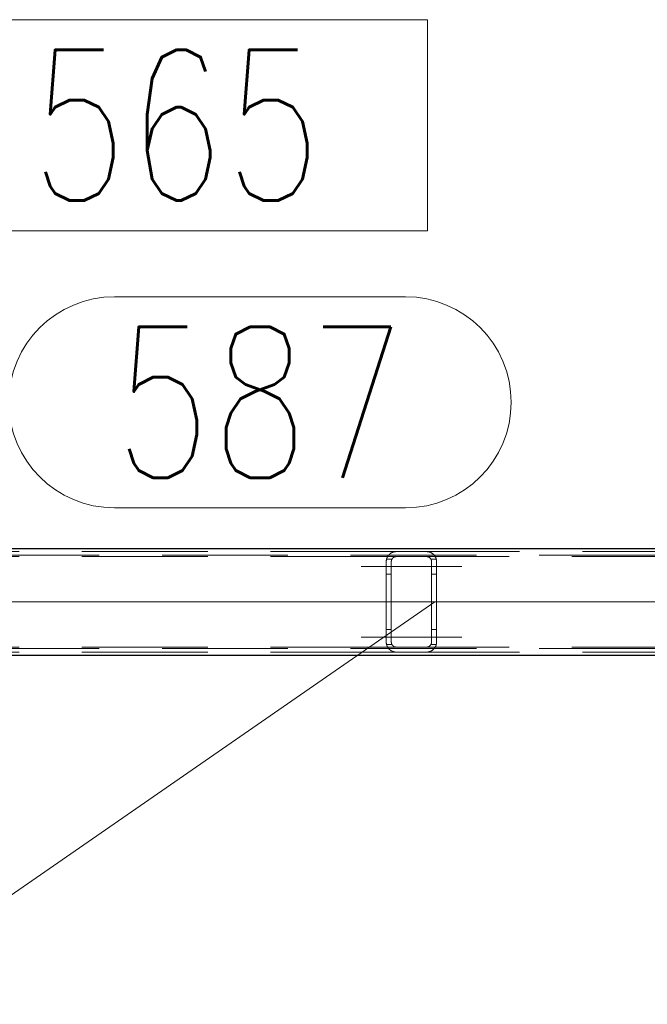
# Model space of a CAD drawing. Header units: millimetres. Extents: x -845 to -83, y 8759 to 9255.
# Tile 69 of 197: x -559 to -547, y 8993 to 9013. Entities that reach past the tile are written whole.
import ezdxf

# ---------------------------------------------------------------- set-up
doc = ezdxf.new("R2010")
doc.units = ezdxf.units.MM
doc.header["$LTSCALE"] = 10
doc.linetypes.add('HIDDEN', pattern=[0.375, 0.25, -0.125])
doc.linetypes.add('MITTE', pattern=[2, 1.25, -0.25, 0.25, -0.25])
for name, color, linetype, lineweight in [('PS_Hidden', 2, 'HIDDEN', 9), ('PS_Mid', 5, 'MITTE', 15), ('PS_Pos', 1, 'Continuous', 15), ('PS_Shape', 161, 'Continuous', 30), ('PS_SOLID', 7, 'Continuous', 30)]:
    doc.layers.add(name, color=color, linetype=linetype, lineweight=lineweight)
doc.styles.add('simplex', font='simplex.shx', dxfattribs={"width": 0.75})

# ---------------------------------------------------------------- blocks, each defined once
blk = doc.blocks.new('*X650')
at = {"layer": 'PS_Hidden', "color": 2, "linetype": 'HIDDEN'}
for p, q in [((-638.681, 9002.174), (-482.948, 9002.174)), ((-551.523, 9002.244), (-560.923, 9002.244)), ((-551.523, 9002.144), (-560.923, 9002.144)), ((-551.716, 9002.095), (-551.715, 9002.099)), ((-551.715, 9002.099), (-551.714, 9002.104)), ((-551.714, 9002.104), (-551.712, 9002.108)), ((-551.712, 9002.108), (-551.711, 9002.112)), ((-551.711, 9002.112), (-551.709, 9002.117)), ((-551.709, 9002.117), (-551.707, 9002.121)), ((-551.707, 9002.121), (-551.706, 9002.125)), ((-551.706, 9002.125), (-551.704, 9002.129)), ((-551.704, 9002.129), (-551.702, 9002.134)), ((-551.702, 9002.134), (-551.7, 9002.138)), ((-551.7, 9002.138), (-551.697, 9002.142)), ((-551.697, 9002.142), (-551.695, 9002.146)), ((-551.695, 9002.146), (-551.693, 9002.15)), ((-551.693, 9002.15), (-551.69, 9002.153)), ((-551.69, 9002.153), (-551.688, 9002.157)), ((-551.688, 9002.157), (-551.685, 9002.161)), ((-551.685, 9002.161), (-551.682, 9002.164)), ((-551.682, 9002.164), (-551.68, 9002.168)), ((-551.68, 9002.168), (-551.677, 9002.172)), ((-551.677, 9002.172), (-551.674, 9002.175)), ((-551.674, 9002.175), (-551.671, 9002.178)), ((-551.671, 9002.178), (-551.668, 9002.182)), ((-551.668, 9002.182), (-551.665, 9002.185)), ((-551.665, 9002.185), (-551.662, 9002.188)), ((-551.662, 9002.188), (-551.658, 9002.191)), ((-551.658, 9002.191), (-551.655, 9002.194)), ((-551.655, 9002.194), (-551.652, 9002.197)), ((-551.652, 9002.197), (-551.648, 9002.2)), ((-551.648, 9002.2), (-551.645, 9002.203)), ((-551.645, 9002.203), (-551.641, 9002.205)), ((-551.641, 9002.205), (-551.637, 9002.208)), ((-551.637, 9002.208), (-551.633, 9002.211)), ((-551.633, 9002.211), (-551.629, 9002.213)), ((-551.629, 9002.213), (-551.624, 9002.216)), ((-551.624, 9002.216), (-551.62, 9002.219)), ((-551.62, 9002.219), (-551.615, 9002.221)), ((-551.615, 9002.221), (-551.61, 9002.224)), ((-551.61, 9002.224), (-551.605, 9002.226)), ((-551.605, 9002.101), (-551.607, 9002.099)), ((-551.605, 9002.226), (-551.6, 9002.228)), ((-551.604, 9002.103), (-551.605, 9002.101)), ((-551.603, 9002.104), (-551.604, 9002.103)), ((-551.601, 9002.106), (-551.603, 9002.104)), ((-551.6, 9002.108), (-551.601, 9002.106)), ((-551.6, 9002.228), (-551.595, 9002.23)), ((-551.598, 9002.11), (-551.6, 9002.108)), ((-551.596, 9002.112), (-551.598, 9002.11)), ((-551.595, 9002.113), (-551.596, 9002.112)), ((-551.595, 9002.23), (-551.589, 9002.232)), ((-551.593, 9002.115), (-551.595, 9002.113)), ((-551.591, 9002.117), (-551.593, 9002.115)), ((-551.59, 9002.118), (-551.591, 9002.117)), ((-551.588, 9002.12), (-551.59, 9002.118)), ((-551.589, 9002.232), (-551.584, 9002.234)), ((-551.586, 9002.121), (-551.588, 9002.12)), ((-551.584, 9002.123), (-551.586, 9002.121)), ((-551.584, 9002.234), (-551.578, 9002.236)), ((-551.582, 9002.125), (-551.584, 9002.123)), ((-551.58, 9002.126), (-551.582, 9002.125)), ((-551.578, 9002.128), (-551.58, 9002.126)), ((-551.578, 9002.236), (-551.572, 9002.238)), ((-551.575, 9002.129), (-551.578, 9002.128)), ((-551.573, 9002.13), (-551.575, 9002.129)), ((-551.571, 9002.132), (-551.573, 9002.13)), ((-551.572, 9002.238), (-551.566, 9002.239)), ((-551.568, 9002.133), (-551.571, 9002.132)), ((-551.565, 9002.134), (-551.568, 9002.133)), ((-551.566, 9002.239), (-551.559, 9002.24)), ((-551.563, 9002.136), (-551.565, 9002.134)), ((-551.56, 9002.137), (-551.563, 9002.136)), ((-551.557, 9002.138), (-551.56, 9002.137)), ((-551.559, 9002.24), (-551.552, 9002.242)), ((-551.554, 9002.139), (-551.557, 9002.138)), ((-551.551, 9002.14), (-551.554, 9002.139)), ((-551.552, 9002.242), (-551.545, 9002.242)), ((-551.548, 9002.14), (-551.551, 9002.14)), ((-551.545, 9002.141), (-551.548, 9002.14)), ((-551.545, 9002.242), (-551.538, 9002.243)), ((-551.542, 9002.142), (-551.545, 9002.141)), ((-551.539, 9002.142), (-551.542, 9002.142)), ((-551.536, 9002.143), (-551.539, 9002.142)), ((-551.538, 9002.243), (-551.53, 9002.244)), ((-551.533, 9002.143), (-551.536, 9002.143)), ((-551.53, 9002.143), (-551.533, 9002.143)), ((-551.53, 9002.244), (-551.523, 9002.244)), ((-551.526, 9002.144), (-551.53, 9002.143)), ((-551.523, 9002.144), (-551.526, 9002.144)), ((-551.523, 9002.244), (-550.923, 9002.244)), ((-550.923, 9002.144), (-551.523, 9002.144)), ((-541.575, 9002.244), (-550.923, 9002.244)), ((-550.923, 9002.244), (-550.916, 9002.244)), ((-541.783, 9002.144), (-550.923, 9002.144)), ((-550.92, 9002.144), (-550.923, 9002.144)), ((-550.916, 9002.143), (-550.92, 9002.144)), ((-550.916, 9002.244), (-550.908, 9002.243)), ((-550.913, 9002.143), (-550.916, 9002.143)), ((-550.91, 9002.143), (-550.913, 9002.143)), ((-550.906, 9002.142), (-550.91, 9002.143)), ((-550.908, 9002.243), (-550.901, 9002.242)), ((-550.903, 9002.142), (-550.906, 9002.142)), ((-550.9, 9002.141), (-550.903, 9002.142)), ((-550.901, 9002.242), (-550.894, 9002.242)), ((-550.897, 9002.14), (-550.9, 9002.141)), ((-550.894, 9002.139), (-550.897, 9002.14)), ((-550.894, 9002.242), (-550.887, 9002.24)), ((-550.891, 9002.138), (-550.894, 9002.139)), ((-550.888, 9002.137), (-550.891, 9002.138)), ((-550.885, 9002.136), (-550.888, 9002.137)), ((-550.887, 9002.24), (-550.88, 9002.239)), ((-550.883, 9002.135), (-550.885, 9002.136)), ((-550.88, 9002.134), (-550.883, 9002.135)), ((-550.88, 9002.239), (-550.874, 9002.238)), ((-550.878, 9002.133), (-550.88, 9002.134)), ((-550.875, 9002.131), (-550.878, 9002.133)), ((-550.873, 9002.13), (-550.875, 9002.131)), ((-550.874, 9002.238), (-550.868, 9002.236)), ((-550.87, 9002.129), (-550.873, 9002.13)), ((-550.868, 9002.127), (-550.87, 9002.129)), ((-550.868, 9002.236), (-550.862, 9002.234)), ((-550.866, 9002.126), (-550.868, 9002.127)), ((-550.864, 9002.124), (-550.866, 9002.126)), ((-550.862, 9002.123), (-550.864, 9002.124)), ((-550.862, 9002.234), (-550.857, 9002.233)), ((-550.86, 9002.121), (-550.862, 9002.123)), ((-550.858, 9002.119), (-550.86, 9002.121)), ((-550.856, 9002.118), (-550.858, 9002.119)), ((-550.857, 9002.233), (-550.852, 9002.231)), ((-550.854, 9002.116), (-550.856, 9002.118)), ((-550.853, 9002.115), (-550.854, 9002.116)), ((-550.851, 9002.113), (-550.853, 9002.115)), ((-550.852, 9002.231), (-550.847, 9002.229)), ((-550.849, 9002.111), (-550.851, 9002.113)), ((-550.848, 9002.11), (-550.849, 9002.111)), ((-550.846, 9002.108), (-550.848, 9002.11)), ((-550.847, 9002.229), (-550.842, 9002.227)), ((-550.845, 9002.106), (-550.846, 9002.108)), ((-550.844, 9002.104), (-550.845, 9002.106)), ((-550.842, 9002.103), (-550.844, 9002.104)), ((-550.842, 9002.227), (-550.837, 9002.224)), ((-550.841, 9002.101), (-550.842, 9002.103)), ((-550.84, 9002.099), (-550.841, 9002.101)), ((-550.837, 9002.224), (-550.832, 9002.222)), ((-550.832, 9002.222), (-550.828, 9002.22)), ((-550.828, 9002.22), (-550.823, 9002.217)), ((-550.823, 9002.217), (-550.819, 9002.214)), ((-550.819, 9002.214), (-550.815, 9002.212)), ((-550.815, 9002.212), (-550.811, 9002.209)), ((-550.811, 9002.209), (-550.807, 9002.206)), ((-550.807, 9002.206), (-550.803, 9002.203)), ((-550.803, 9002.203), (-550.799, 9002.201)), ((-550.799, 9002.201), (-550.795, 9002.198)), ((-550.795, 9002.198), (-550.792, 9002.195)), ((-550.792, 9002.195), (-550.788, 9002.192)), ((-550.788, 9002.192), (-550.785, 9002.189)), ((-550.785, 9002.189), (-550.782, 9002.186)), ((-550.782, 9002.186), (-550.779, 9002.183)), ((-550.779, 9002.183), (-550.776, 9002.179)), ((-550.776, 9002.179), (-550.773, 9002.176)), ((-550.773, 9002.176), (-550.77, 9002.173)), ((-550.77, 9002.173), (-550.768, 9002.17)), ((-550.768, 9002.17), (-550.765, 9002.166)), ((-550.765, 9002.166), (-550.762, 9002.163)), ((-550.762, 9002.163), (-550.76, 9002.159)), ((-550.76, 9002.159), (-550.757, 9002.155)), ((-550.757, 9002.155), (-550.755, 9002.151)), ((-550.755, 9002.151), (-550.752, 9002.148)), ((-550.752, 9002.148), (-550.75, 9002.144)), ((-550.75, 9002.144), (-550.748, 9002.14)), ((-550.748, 9002.14), (-550.745, 9002.136)), ((-550.745, 9002.136), (-550.743, 9002.131)), ((-550.743, 9002.131), (-550.741, 9002.127)), ((-550.741, 9002.127), (-550.739, 9002.123)), ((-550.739, 9002.123), (-550.738, 9002.119)), ((-550.738, 9002.119), (-550.736, 9002.114)), ((-550.736, 9002.114), (-550.734, 9002.11)), ((-550.734, 9002.11), (-550.733, 9002.105)), ((-550.733, 9002.105), (-550.731, 9002.101)), ((-550.731, 9002.101), (-550.73, 9002.096)), ((-551.723, 9002.058), (-551.722, 9002.062)), ((-551.723, 9002.053), (-551.723, 9002.058)), ((-551.723, 9002.048), (-551.723, 9002.053)), ((-551.723, 9002.044), (-551.723, 9002.048)), ((-551.723, 9000.444), (-551.723, 9002.044)), ((-551.722, 9002.067), (-551.721, 9002.072)), ((-551.722, 9002.062), (-551.722, 9002.067)), ((-551.721, 9002.072), (-551.72, 9002.076)), ((-551.72, 9002.081), (-551.719, 9002.086)), ((-551.72, 9002.076), (-551.72, 9002.081)), ((-551.719, 9002.086), (-551.718, 9002.09)), ((-551.718, 9002.09), (-551.716, 9002.095)), ((-551.61, 9002.094), (-551.717, 9002.094)), ((-551.622, 9002.055), (-551.623, 9002.052)), ((-551.623, 9002.052), (-551.623, 9002.05)), ((-551.623, 9002.05), (-551.623, 9002.048)), ((-551.623, 9002.048), (-551.623, 9002.046)), ((-551.623, 9002.046), (-551.623, 9002.044)), ((-551.623, 9002.044), (-551.623, 9000.444)), ((-551.623, 9002.044), (-551.623, 9002.044)), ((-551.621, 9002.063), (-551.622, 9002.061)), ((-551.622, 9002.061), (-551.622, 9002.059)), ((-551.622, 9002.059), (-551.622, 9002.057)), ((-551.622, 9002.057), (-551.622, 9002.055)), ((-551.62, 9002.068), (-551.621, 9002.065)), ((-551.621, 9002.065), (-551.621, 9002.063)), ((-551.619, 9002.072), (-551.62, 9002.07)), ((-551.62, 9002.07), (-551.62, 9002.068)), ((-551.618, 9002.074), (-551.619, 9002.072)), ((-551.617, 9002.078), (-551.618, 9002.076)), ((-551.618, 9002.076), (-551.618, 9002.074)), ((-551.616, 9002.08), (-551.617, 9002.078)), ((-551.615, 9002.083), (-551.616, 9002.08)), ((-551.614, 9002.085), (-551.615, 9002.083)), ((-551.613, 9002.087), (-551.614, 9002.085)), ((-551.612, 9002.089), (-551.613, 9002.087)), ((-551.611, 9002.091), (-551.612, 9002.089)), ((-551.61, 9002.093), (-551.611, 9002.091)), ((-551.609, 9002.095), (-551.61, 9002.093)), ((-551.608, 9002.097), (-551.609, 9002.095)), ((-551.607, 9002.099), (-551.608, 9002.097)), ((-550.839, 9002.097), (-550.84, 9002.099)), ((-550.837, 9002.095), (-550.839, 9002.097)), ((-550.836, 9002.093), (-550.837, 9002.095)), ((-550.729, 9002.094), (-550.836, 9002.094)), ((-550.835, 9002.091), (-550.836, 9002.093)), ((-550.834, 9002.089), (-550.835, 9002.091)), ((-550.833, 9002.087), (-550.834, 9002.089)), ((-550.832, 9002.085), (-550.833, 9002.087)), ((-550.831, 9002.083), (-550.832, 9002.085)), ((-550.83, 9002.081), (-550.831, 9002.083)), ((-550.83, 9002.078), (-550.83, 9002.081)), ((-550.829, 9002.076), (-550.83, 9002.078)), ((-550.828, 9002.074), (-550.829, 9002.076)), ((-550.827, 9002.072), (-550.828, 9002.074)), ((-550.827, 9002.07), (-550.827, 9002.072)), ((-550.826, 9002.068), (-550.827, 9002.07)), ((-550.826, 9002.066), (-550.826, 9002.068)), ((-550.825, 9002.063), (-550.826, 9002.066)), ((-550.825, 9002.061), (-550.825, 9002.063)), ((-550.824, 9002.059), (-550.825, 9002.061)), ((-550.824, 9002.057), (-550.824, 9002.059)), ((-550.824, 9002.055), (-550.824, 9002.057)), ((-550.823, 9002.052), (-550.824, 9002.055)), ((-550.823, 9002.05), (-550.823, 9002.052)), ((-550.823, 9002.048), (-550.823, 9002.05)), ((-550.823, 9002.046), (-550.823, 9002.048)), ((-550.823, 9002.044), (-550.823, 9002.046)), ((-550.823, 9000.444), (-550.823, 9002.044)), ((-550.73, 9002.096), (-550.729, 9002.091)), ((-550.729, 9002.091), (-550.728, 9002.087)), ((-550.728, 9002.087), (-550.727, 9002.082)), ((-550.727, 9002.082), (-550.726, 9002.077)), ((-550.726, 9002.077), (-550.725, 9002.073)), ((-550.725, 9002.073), (-550.725, 9002.068)), ((-550.725, 9002.068), (-550.724, 9002.063)), ((-550.724, 9002.063), (-550.724, 9002.058)), ((-550.724, 9002.058), (-550.723, 9002.053)), ((-550.723, 9002.053), (-550.723, 9002.049)), ((-550.723, 9002.049), (-550.723, 9002.044)), ((-550.723, 9002.044), (-550.723, 9000.444)), ((-551.623, 9001.794), (-551.723, 9001.794)), ((-550.723, 9001.794), (-550.823, 9001.794)), ((-551.623, 9000.694), (-551.723, 9000.694)), ((-550.723, 9000.694), (-550.823, 9000.694)), ((-551.523, 9000.344), (-560.923, 9000.344)), ((-551.723, 9000.439), (-551.723, 9000.444)), ((-551.723, 9000.444), (-551.723, 9000.444)), ((-551.723, 9000.434), (-551.723, 9000.439)), ((-551.723, 9000.43), (-551.723, 9000.434)), ((-551.722, 9000.425), (-551.723, 9000.43)), ((-551.722, 9000.42), (-551.722, 9000.425)), ((-551.721, 9000.416), (-551.722, 9000.42)), ((-551.72, 9000.411), (-551.721, 9000.416)), ((-551.72, 9000.406), (-551.72, 9000.411)), ((-551.719, 9000.402), (-551.72, 9000.406)), ((-551.718, 9000.397), (-551.719, 9000.402)), ((-551.716, 9000.393), (-551.718, 9000.397)), ((-551.61, 9000.394), (-551.717, 9000.394)), ((-551.715, 9000.388), (-551.716, 9000.393)), ((-551.714, 9000.384), (-551.715, 9000.388)), ((-551.712, 9000.379), (-551.714, 9000.384)), ((-551.711, 9000.375), (-551.712, 9000.379)), ((-551.709, 9000.371), (-551.711, 9000.375)), ((-551.707, 9000.366), (-551.709, 9000.371)), ((-551.706, 9000.362), (-551.707, 9000.366)), ((-551.704, 9000.358), (-551.706, 9000.362)), ((-551.702, 9000.354), (-551.704, 9000.358)), ((-551.7, 9000.35), (-551.702, 9000.354)), ((-551.697, 9000.346), (-551.7, 9000.35)), ((-551.695, 9000.342), (-551.697, 9000.346)), ((-551.693, 9000.338), (-551.695, 9000.342)), ((-551.69, 9000.334), (-551.693, 9000.338)), ((-551.623, 9000.444), (-551.623, 9000.442)), ((-551.623, 9000.442), (-551.623, 9000.439)), ((-551.623, 9000.439), (-551.623, 9000.437)), ((-551.623, 9000.437), (-551.623, 9000.435)), ((-551.623, 9000.435), (-551.622, 9000.433)), ((-551.622, 9000.433), (-551.622, 9000.431)), ((-551.622, 9000.431), (-551.622, 9000.429)), ((-551.622, 9000.429), (-551.622, 9000.426)), ((-551.622, 9000.426), (-551.621, 9000.424)), ((-551.621, 9000.424), (-551.621, 9000.422)), ((-551.621, 9000.422), (-551.62, 9000.42)), ((-551.62, 9000.42), (-551.62, 9000.418)), ((-551.62, 9000.418), (-551.619, 9000.416)), ((-551.619, 9000.416), (-551.618, 9000.413)), ((-551.618, 9000.413), (-551.618, 9000.411)), ((-551.618, 9000.411), (-551.617, 9000.409)), ((-551.617, 9000.409), (-551.616, 9000.407)), ((-551.616, 9000.407), (-551.615, 9000.405)), ((-551.615, 9000.405), (-551.614, 9000.403)), ((-551.614, 9000.403), (-551.613, 9000.401)), ((-551.613, 9000.401), (-551.612, 9000.399)), ((-551.612, 9000.399), (-551.611, 9000.397)), ((-551.611, 9000.397), (-551.61, 9000.395)), ((-551.61, 9000.395), (-551.609, 9000.393)), ((-551.609, 9000.393), (-551.608, 9000.391)), ((-551.608, 9000.391), (-551.607, 9000.389)), ((-551.607, 9000.389), (-551.605, 9000.387)), ((-551.605, 9000.387), (-551.604, 9000.385)), ((-551.604, 9000.385), (-551.603, 9000.383)), ((-551.603, 9000.383), (-551.601, 9000.381)), ((-551.601, 9000.381), (-551.6, 9000.379)), ((-551.6, 9000.379), (-551.598, 9000.378)), ((-551.598, 9000.378), (-551.596, 9000.376)), ((-551.596, 9000.376), (-551.595, 9000.374)), ((-551.595, 9000.374), (-551.593, 9000.372)), ((-551.593, 9000.372), (-551.591, 9000.371)), ((-551.591, 9000.371), (-551.59, 9000.369)), ((-551.59, 9000.369), (-551.588, 9000.368)), ((-551.588, 9000.368), (-551.586, 9000.366)), ((-551.586, 9000.366), (-551.584, 9000.364)), ((-551.584, 9000.364), (-551.582, 9000.363)), ((-551.582, 9000.363), (-551.58, 9000.361)), ((-551.58, 9000.361), (-551.578, 9000.36)), ((-551.578, 9000.36), (-551.575, 9000.358)), ((-551.575, 9000.358), (-551.573, 9000.357)), ((-551.573, 9000.357), (-551.571, 9000.356)), ((-551.571, 9000.356), (-551.568, 9000.354)), ((-551.568, 9000.354), (-551.565, 9000.353)), ((-551.565, 9000.353), (-551.563, 9000.352)), ((-551.563, 9000.352), (-551.56, 9000.351)), ((-551.56, 9000.351), (-551.557, 9000.35)), ((-551.557, 9000.35), (-551.554, 9000.349)), ((-551.554, 9000.349), (-551.551, 9000.348)), ((-551.551, 9000.348), (-551.548, 9000.347)), ((-551.548, 9000.347), (-551.545, 9000.346)), ((-551.545, 9000.346), (-551.542, 9000.346)), ((-551.542, 9000.346), (-551.539, 9000.345)), ((-551.539, 9000.345), (-551.536, 9000.345)), ((-551.536, 9000.345), (-551.533, 9000.344)), ((-551.533, 9000.344), (-551.53, 9000.344)), ((-551.53, 9000.344), (-551.526, 9000.344)), ((-551.526, 9000.344), (-551.523, 9000.344)), ((-551.523, 9000.344), (-550.923, 9000.344)), ((-551.523, 9000.344), (-551.523, 9000.344)), ((-541.783, 9000.344), (-550.923, 9000.344)), ((-550.923, 9000.344), (-550.92, 9000.344)), ((-550.92, 9000.344), (-550.916, 9000.344)), ((-550.916, 9000.344), (-550.913, 9000.344)), ((-550.913, 9000.344), (-550.91, 9000.345)), ((-550.91, 9000.345), (-550.906, 9000.345)), ((-550.906, 9000.345), (-550.903, 9000.346)), ((-550.903, 9000.346), (-550.9, 9000.346)), ((-550.9, 9000.346), (-550.897, 9000.347)), ((-550.897, 9000.347), (-550.894, 9000.348)), ((-550.894, 9000.348), (-550.891, 9000.349)), ((-550.891, 9000.349), (-550.888, 9000.35)), ((-550.888, 9000.35), (-550.885, 9000.351)), ((-550.885, 9000.351), (-550.883, 9000.352)), ((-550.883, 9000.352), (-550.88, 9000.353)), ((-550.88, 9000.353), (-550.878, 9000.355)), ((-550.878, 9000.355), (-550.875, 9000.356)), ((-550.875, 9000.356), (-550.873, 9000.357)), ((-550.873, 9000.357), (-550.87, 9000.359)), ((-550.87, 9000.359), (-550.868, 9000.36)), ((-550.868, 9000.36), (-550.866, 9000.362)), ((-550.866, 9000.362), (-550.864, 9000.363)), ((-550.864, 9000.363), (-550.862, 9000.365)), ((-550.862, 9000.365), (-550.86, 9000.366)), ((-550.86, 9000.366), (-550.858, 9000.368)), ((-550.858, 9000.368), (-550.856, 9000.37)), ((-550.856, 9000.37), (-550.854, 9000.371)), ((-550.854, 9000.371), (-550.853, 9000.373)), ((-550.853, 9000.373), (-550.851, 9000.374)), ((-550.851, 9000.374), (-550.849, 9000.376)), ((-550.849, 9000.376), (-550.848, 9000.378)), ((-550.848, 9000.378), (-550.846, 9000.379)), ((-550.846, 9000.379), (-550.845, 9000.381)), ((-550.845, 9000.381), (-550.844, 9000.383)), ((-550.844, 9000.383), (-550.842, 9000.385)), ((-550.842, 9000.385), (-550.841, 9000.387)), ((-550.841, 9000.387), (-550.84, 9000.389)), ((-550.84, 9000.389), (-550.839, 9000.391)), ((-550.839, 9000.391), (-550.837, 9000.393)), ((-550.837, 9000.393), (-550.836, 9000.395)), ((-550.836, 9000.395), (-550.835, 9000.397)), ((-550.729, 9000.394), (-550.836, 9000.394)), ((-550.835, 9000.397), (-550.834, 9000.399)), ((-550.834, 9000.399), (-550.833, 9000.401)), ((-550.833, 9000.401), (-550.832, 9000.403)), ((-550.832, 9000.403), (-550.831, 9000.405)), ((-550.831, 9000.405), (-550.83, 9000.407)), ((-550.83, 9000.409), (-550.829, 9000.411)), ((-550.83, 9000.407), (-550.83, 9000.409)), ((-550.829, 9000.411), (-550.828, 9000.413)), ((-550.828, 9000.413), (-550.827, 9000.415)), ((-550.827, 9000.418), (-550.826, 9000.42)), ((-550.827, 9000.415), (-550.827, 9000.418)), ((-550.826, 9000.422), (-550.825, 9000.424)), ((-550.826, 9000.42), (-550.826, 9000.422)), ((-550.825, 9000.426), (-550.824, 9000.428)), ((-550.825, 9000.424), (-550.825, 9000.426)), ((-550.824, 9000.433), (-550.823, 9000.435)), ((-550.824, 9000.431), (-550.824, 9000.433)), ((-550.824, 9000.428), (-550.824, 9000.431)), ((-550.823, 9000.442), (-550.823, 9000.444)), ((-550.823, 9000.444), (-550.823, 9000.444)), ((-550.823, 9000.439), (-550.823, 9000.442)), ((-550.823, 9000.437), (-550.823, 9000.439)), ((-550.823, 9000.435), (-550.823, 9000.437)), ((-550.755, 9000.336), (-550.757, 9000.332)), ((-550.752, 9000.34), (-550.755, 9000.336)), ((-550.75, 9000.344), (-550.752, 9000.34)), ((-550.748, 9000.348), (-550.75, 9000.344)), ((-550.745, 9000.352), (-550.748, 9000.348)), ((-550.743, 9000.356), (-550.745, 9000.352)), ((-550.741, 9000.36), (-550.743, 9000.356)), ((-550.739, 9000.364), (-550.741, 9000.36)), ((-550.738, 9000.369), (-550.739, 9000.364)), ((-550.736, 9000.373), (-550.738, 9000.369)), ((-550.734, 9000.378), (-550.736, 9000.373)), ((-550.733, 9000.382), (-550.734, 9000.378)), ((-550.731, 9000.387), (-550.733, 9000.382)), ((-550.73, 9000.391), (-550.731, 9000.387)), ((-550.729, 9000.396), (-550.73, 9000.391)), ((-550.728, 9000.401), (-550.729, 9000.396)), ((-550.727, 9000.405), (-550.728, 9000.401)), ((-550.726, 9000.41), (-550.727, 9000.405)), ((-550.725, 9000.415), (-550.726, 9000.41)), ((-550.724, 9000.424), (-550.725, 9000.42)), ((-550.725, 9000.42), (-550.725, 9000.415)), ((-550.723, 9000.434), (-550.724, 9000.429)), ((-550.724, 9000.429), (-550.724, 9000.424)), ((-550.723, 9000.444), (-550.723, 9000.439)), ((-550.723, 9000.439), (-550.723, 9000.434)), ((-638.681, 9000.314), (-482.948, 9000.314)), ((-551.523, 9000.244), (-560.923, 9000.244)), ((-551.688, 9000.33), (-551.69, 9000.334)), ((-551.685, 9000.327), (-551.688, 9000.33)), ((-551.682, 9000.323), (-551.685, 9000.327)), ((-551.68, 9000.319), (-551.682, 9000.323)), ((-551.677, 9000.316), (-551.68, 9000.319)), ((-551.674, 9000.312), (-551.677, 9000.316)), ((-551.671, 9000.309), (-551.674, 9000.312)), ((-551.668, 9000.306), (-551.671, 9000.309)), ((-551.665, 9000.303), (-551.668, 9000.306)), ((-551.662, 9000.299), (-551.665, 9000.303)), ((-551.658, 9000.296), (-551.662, 9000.299)), ((-551.655, 9000.293), (-551.658, 9000.296)), ((-551.652, 9000.29), (-551.655, 9000.293)), ((-551.648, 9000.288), (-551.652, 9000.29)), ((-551.645, 9000.285), (-551.648, 9000.288)), ((-551.641, 9000.282), (-551.645, 9000.285)), ((-551.637, 9000.279), (-551.641, 9000.282)), ((-551.633, 9000.277), (-551.637, 9000.279)), ((-551.629, 9000.274), (-551.633, 9000.277)), ((-551.624, 9000.271), (-551.629, 9000.274)), ((-551.62, 9000.269), (-551.624, 9000.271)), ((-551.615, 9000.266), (-551.62, 9000.269)), ((-551.61, 9000.264), (-551.615, 9000.266)), ((-551.605, 9000.261), (-551.61, 9000.264)), ((-551.6, 9000.259), (-551.605, 9000.261)), ((-551.595, 9000.257), (-551.6, 9000.259)), ((-551.589, 9000.255), (-551.595, 9000.257)), ((-551.584, 9000.253), (-551.589, 9000.255)), ((-551.578, 9000.251), (-551.584, 9000.253)), ((-551.572, 9000.25), (-551.578, 9000.251)), ((-551.566, 9000.248), (-551.572, 9000.25)), ((-551.559, 9000.247), (-551.566, 9000.248)), ((-551.552, 9000.246), (-551.559, 9000.247)), ((-551.545, 9000.245), (-551.552, 9000.246)), ((-551.538, 9000.244), (-551.545, 9000.245)), ((-551.53, 9000.244), (-551.538, 9000.244)), ((-551.523, 9000.244), (-551.53, 9000.244)), ((-550.923, 9000.244), (-551.523, 9000.244)), ((-541.575, 9000.244), (-550.923, 9000.244)), ((-550.916, 9000.244), (-550.923, 9000.244)), ((-550.908, 9000.244), (-550.916, 9000.244)), ((-550.901, 9000.245), (-550.908, 9000.244)), ((-550.894, 9000.246), (-550.901, 9000.245)), ((-550.887, 9000.247), (-550.894, 9000.246)), ((-550.88, 9000.248), (-550.887, 9000.247)), ((-550.874, 9000.25), (-550.88, 9000.248)), ((-550.868, 9000.251), (-550.874, 9000.25)), ((-550.862, 9000.253), (-550.868, 9000.251)), ((-550.857, 9000.255), (-550.862, 9000.253)), ((-550.852, 9000.257), (-550.857, 9000.255)), ((-550.847, 9000.259), (-550.852, 9000.257)), ((-550.842, 9000.261), (-550.847, 9000.259)), ((-550.837, 9000.263), (-550.842, 9000.261)), ((-550.832, 9000.265), (-550.837, 9000.263)), ((-550.828, 9000.268), (-550.832, 9000.265)), ((-550.823, 9000.27), (-550.828, 9000.268)), ((-550.819, 9000.273), (-550.823, 9000.27)), ((-550.815, 9000.276), (-550.819, 9000.273)), ((-550.811, 9000.278), (-550.815, 9000.276)), ((-550.807, 9000.281), (-550.811, 9000.278)), ((-550.803, 9000.284), (-550.807, 9000.281)), ((-550.799, 9000.287), (-550.803, 9000.284)), ((-550.795, 9000.29), (-550.799, 9000.287)), ((-550.792, 9000.293), (-550.795, 9000.29)), ((-550.788, 9000.296), (-550.792, 9000.293)), ((-550.785, 9000.299), (-550.788, 9000.296)), ((-550.782, 9000.302), (-550.785, 9000.299)), ((-550.779, 9000.305), (-550.782, 9000.302)), ((-550.776, 9000.308), (-550.779, 9000.305)), ((-550.773, 9000.311), (-550.776, 9000.308)), ((-550.77, 9000.314), (-550.773, 9000.311)), ((-550.768, 9000.318), (-550.77, 9000.314)), ((-550.765, 9000.321), (-550.768, 9000.318)), ((-550.762, 9000.325), (-550.765, 9000.321)), ((-550.76, 9000.329), (-550.762, 9000.325)), ((-550.757, 9000.332), (-550.76, 9000.329))]:
    blk.add_line(p, q, dxfattribs=at)
at = {"layer": 'PS_Mid', "color": 5, "linetype": 'MITTE'}
for p, q in [((-552.223, 9001.944), (-551.123, 9001.944)), ((-552.223, 9001.944), (-551.123, 9001.944)), ((-551.323, 9001.944), (-550.223, 9001.944)), ((-551.323, 9001.944), (-550.223, 9001.944)), ((-641.176, 9001.244), (-480.452, 9001.244)), ((-539.049, 9001.244), (-593.397, 9001.244)), ((-551.223, 9001.244), (-551.223, 9001.244)), ((-552.223, 9000.544), (-551.123, 9000.544)), ((-552.223, 9000.544), (-551.123, 9000.544)), ((-551.323, 9000.544), (-550.223, 9000.544)), ((-551.323, 9000.544), (-550.223, 9000.544))]:
    blk.add_line(p, q, dxfattribs=at)
at = {"layer": 'PS_SOLID', "color": 7, "linetype": 'Continuous'}
for p, q in [((-638.681, 9002.304), (-482.948, 9002.304)), ((-638.681, 9000.184), (-482.948, 9000.184))]:
    blk.add_line(p, q, dxfattribs=at)
blk = doc.blocks.new('*X675')
at = {"color": 1}
for p, q in [((-550.904, 9012.826), (-560.889, 9012.826)), ((-560.889, 9012.826), (-560.889, 9008.626)), ((-550.904, 9008.626), (-550.904, 9012.826)), ((-568.937, 9001.244), (-565.889, 9010.726)), ((-565.889, 9010.726), (-560.889, 9010.726)), ((-560.889, 9008.626), (-550.904, 9008.626))]:
    blk.add_line(p, q, dxfattribs=at)
at = {"color": 30, "style": 'simplex', "width": 0.75}
blk.add_text('565', height=3, dxfattribs=at).set_placement((-558.789, 9009.226))
blk = doc.blocks.new('*X678')
at = {"color": 1}
for p, q in [((-557.126, 9007.314), (-551.34, 9007.314)), ((-566.227, 9001.244), (-564.226, 9005.214)), ((-564.226, 9005.214), (-559.226, 9005.214)), ((-557.126, 9003.114), (-551.34, 9003.114))]:
    blk.add_line(p, q, dxfattribs=at)
for centre, start, end in [((-557.126, 9005.214), 90, 270), ((-551.34, 9005.214), 270, 90)]:
    blk.add_arc(centre, 2.1, start, end, dxfattribs=at)
at = {"color": 30, "style": 'simplex', "width": 0.75}
blk.add_text('587', height=3, dxfattribs=at).set_placement((-557.126, 9003.714))
blk = doc.blocks.new('*X709')
at = {"color": 1}
for p, q in [((-550.76, 9001.244), (-559.283, 8995.337)), ((-571.204, 8997.437), (-566.383, 8997.437)), ((-564.283, 8995.337), (-559.283, 8995.337)), ((-571.204, 8993.237), (-566.383, 8993.237))]:
    blk.add_line(p, q, dxfattribs=at)
for centre, start, end in [((-571.204, 8995.337), 90, 270), ((-566.383, 8995.337), 270, 90)]:
    blk.add_arc(centre, 2.1, start, end, dxfattribs=at)
at = {"color": 30, "style": 'simplex', "width": 0.75}
blk.add_text('591', height=3, dxfattribs=at).set_placement((-571.204, 8993.837))

msp = doc.modelspace()

# ---------------------------------------------------------------- block references
at = {"layer": 'PS_Pos'}
for name in ['*X675', '*X678', '*X709']:
    msp.add_blockref(name, (0, 0), dxfattribs=at)
at = {"layer": 'PS_Shape', "color": 31}
msp.add_blockref('*X650', (0, 0), dxfattribs=at)

doc.saveas('drawing.dxf')
